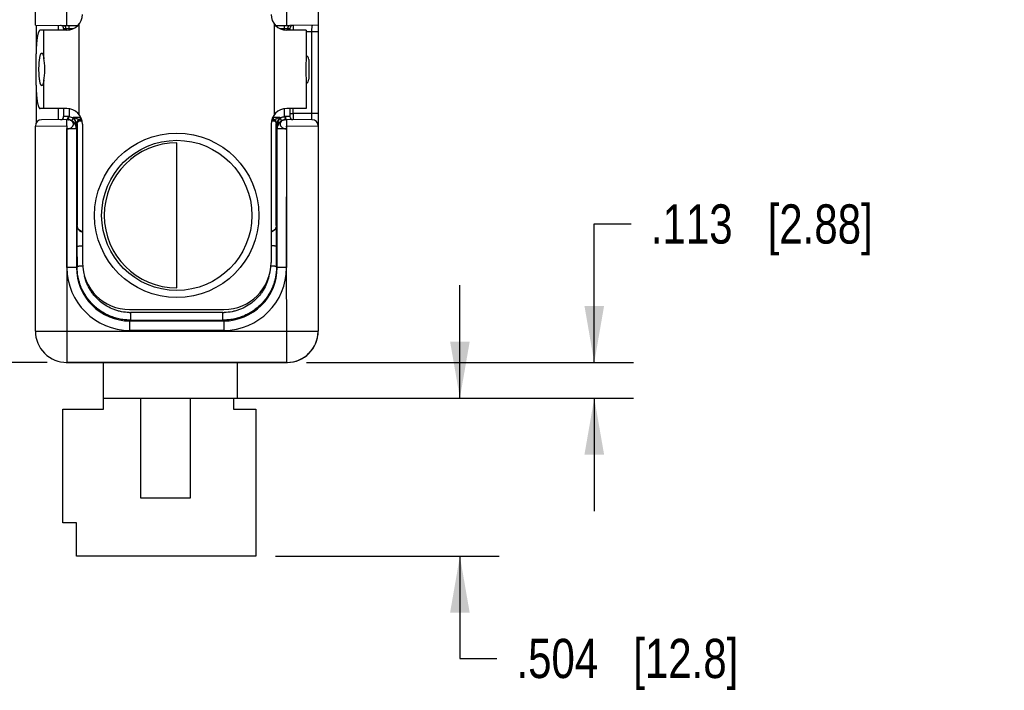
# Model space of a CAD drawing. Header units: inches. Extents: x 0.2 to 16.8, y 0.1 to 10.8.
# Tile 15 of 16: x 9.3 to 12.4, y 6.2 to 8.3. Entities that reach past the tile are written whole.
import ezdxf

# ---------------------------------------------------------------- set-up
doc = ezdxf.new("R2010")
doc.units = ezdxf.units.IN
doc.header["$LTSCALE"] = 0.935
doc.header["$MEASUREMENT"] = 0
doc.layers.get('0').update_dxf_attribs({"linetype": 'CONTINUOUS'})
doc.layers.add('DIMENSIONS', color=7, linetype='CONTINUOUS')
doc.styles.get("Standard").update_dxf_attribs({"font": 'txt', "width": 0.8})
doc.dimstyles.new('DIMSTYLE_1', dxfattribs={"dimtxt": 0.125, "dimasz": 0.18, "dimexe": 0.18, "dimexo": 0.0625, "dimgap": 0.09, "dimtad": 0, "dimtih": 1, "dimtoh": 1, "dimdec": 3, "dimzin": 4, "dimdsep": 46, "dimtxsty": 'STANDARD', "dimblk": '_FILLED', "dimblk1": '_FILLED', "dimblk2": '_FILLED', "dimcen": 0.09, "dimadec": 0, "dimazin": 0, "dimtp": 0.01, "dimtm": 0.01, "dimtfac": 1, "dimtdec": 3, "dimtofl": 0, "dimtmove": 0, "dimatfit": 3, "dimldrblk": '_FILLED', "dimfxl": 1, "dimtolj": 1, "dimtzin": 4, "dimarcsym": 0})

# ---------------------------------------------------------------- blocks, each defined once
blk = doc.blocks.new('_FILLED')
at = {"color": 0, "linetype": 'ByBlock'}
blk.add_solid([(0, 0), (-1, 0.1736), (-1, -0.1736)], dxfattribs=at)
blk = doc.blocks.new('*D1')
at = {"layer": 'DIMENSIONS', "color": 2, "linetype": 'Continuous'}
for p, q in [((9.3603, 9.9952), (8.4574, 9.9952)), ((8.5824, 9.9952), (8.5824, 8.7289)), ((8.5824, 7.2125), (8.5824, 8.4789)), ((9.3699, 7.2125), (8.4574, 7.2125))]:
    blk.add_line(p, q, dxfattribs=at)
at = {"layer": 'DIMENSIONS', "color": 2, "linetype": 'Continuous', "xscale": 0.18, "yscale": 0.18, "zscale": 0.18}
for p, rotation in [((8.5824, 9.9952), 90), ((8.5824, 7.2125), 270)]:
    blk.add_blockref('_FILLED', p, dxfattribs=dict(at, rotation=rotation))
at = {"layer": 'DIMENSIONS', "color": 2, "linetype": 'Continuous', "insert": (8.5824, 8.6664), "char_height": 0.125, "width": 1.325, "attachment_point": 2, "line_spacing_factor": 0.9}
blk.add_mtext('2.783{\\Ftxt.shx;\\W1.000000;\\H0.125000; }[70.68]', dxfattribs=at)
blk = doc.blocks.new('*D6')
at = {"layer": 'DIMENSIONS', "color": 2, "linetype": 'Continuous'}
for p, q in [((11.1112, 7.2125), (11.1112, 7.6537)), ((11.1112, 7.6537), (11.2287, 7.6537)), ((10.1949, 7.2125), (11.2362, 7.2125)), ((9.7301, 7.0992), (11.2362, 7.0992)), ((11.1112, 7.0992), (11.1112, 6.7392))]:
    blk.add_line(p, q, dxfattribs=at)
at = {"layer": 'DIMENSIONS', "color": 2, "linetype": 'Continuous', "xscale": 0.18, "yscale": 0.18, "zscale": 0.18}
for p, rotation in [((11.1112, 7.2125), 270), ((11.1112, 7.0992), 90)]:
    blk.add_blockref('_FILLED', p, dxfattribs=dict(at, rotation=rotation))
at = {"layer": 'DIMENSIONS', "color": 2, "linetype": 'Continuous', "insert": (11.2912, 7.7162), "char_height": 0.125, "width": 1.125, "attachment_point": 1, "line_spacing_factor": 0.9}
blk.add_mtext('.113{\\Ftxt.shx;\\W1.000000;\\H0.125000; }[2.88]', dxfattribs=at)
blk = doc.blocks.new('*D7')
at = {"layer": 'DIMENSIONS', "color": 2, "linetype": 'Continuous'}
for p, q in [((10.6835, 7.0992), (10.6835, 7.4592)), ((10.0371, 7.0992), (10.8085, 7.0992)), ((10.0962, 6.5953), (10.8085, 6.5953)), ((10.6835, 6.5953), (10.6835, 6.2697)), ((10.6835, 6.2697), (10.801, 6.2697))]:
    blk.add_line(p, q, dxfattribs=at)
at = {"layer": 'DIMENSIONS', "color": 2, "linetype": 'Continuous', "xscale": 0.18, "yscale": 0.18, "zscale": 0.18}
for p, rotation in [((10.6835, 7.0992), 270), ((10.6835, 6.5953), 90)]:
    blk.add_blockref('_FILLED', p, dxfattribs=dict(at, rotation=rotation))
at = {"layer": 'DIMENSIONS', "color": 2, "linetype": 'Continuous', "insert": (10.8635, 6.3322), "char_height": 0.125, "width": 1.125, "attachment_point": 1, "line_spacing_factor": 0.9}
blk.add_mtext('.504{\\Ftxt.shx;\\W1.000000;\\H0.125000; }[12.8]', dxfattribs=at)

msp = doc.modelspace()

# ---------------------------------------------------------------- linework, layer by layer
at = {"color": 7, "linetype": 'Continuous'}
for p, q in [((9.3324, 8.287), (9.3324, 9.9682)), ((10.2324, 9.9716), (10.2324, 7.3125)), ((9.4324, 8.2862), (9.4324, 8.3461)), ((10.1324, 8.2862), (10.1324, 8.3461)), ((9.3324, 8.287), (9.4224, 8.2862)), ((9.3349, 8.287), (9.3349, 8.2039)), ((9.4049, 8.2864), (9.4049, 8.2712)), ((9.4176, 8.2849), (9.4167, 8.2854)), ((9.4224, 8.2862), (9.4675, 8.2862)), ((9.4224, 8.2763), (9.4224, 8.2712)), ((9.4224, 8.2763), (9.4287, 8.2762)), ((9.4287, 8.2762), (9.453, 8.2762)), ((9.4394, 8.2722), (9.4394, 8.2862)), ((9.471, 8.2894), (9.471, 8.003)), ((10.0939, 8.003), (10.0939, 8.2894)), ((10.0974, 8.2862), (10.1424, 8.2862)), ((10.1119, 8.2762), (10.1362, 8.2762)), ((10.1254, 8.2722), (10.1254, 8.2862)), ((10.1362, 8.2762), (10.1424, 8.2763)), ((10.137, 8.2812), (10.1378, 8.283)), ((10.1378, 8.283), (10.1393, 8.2849)), ((10.2324, 8.287), (10.1424, 8.2862)), ((10.1424, 8.2763), (10.1424, 8.2712)), ((10.1524, 8.2863), (10.1524, 8.2713)), ((9.4324, 8.2712), (9.3478, 8.2712)), ((9.3597, 8.1795), (9.3597, 8.2712)), ((10.1939, 8.2712), (10.1324, 8.2712)), ((10.1939, 8.2712), (10.1939, 8.1795)), ((10.1939, 8.2667), (10.2124, 8.2668)), ((10.2124, 8.2668), (10.2324, 8.2668)), ((10.2124, 8.0056), (10.2124, 8.2668)), ((9.3347, 8.0962), (9.3347, 8.1962)), ((10.2024, 8.1774), (10.2024, 8.115)), ((9.3349, 8.0886), (9.3349, 7.9747)), ((9.3597, 8.0212), (9.3597, 8.113)), ((10.1939, 8.113), (10.1939, 8.0212)), ((9.4324, 8.0212), (9.3478, 8.0212)), ((9.4049, 8.0212), (9.4049, 7.9861)), ((9.4224, 8.0212), (9.4224, 7.9961)), ((9.4356, 7.9963), (9.4224, 7.9961)), ((9.438, 7.986), (9.4394, 7.9959)), ((9.4394, 8.0202), (9.4394, 7.9959)), ((9.454, 7.9937), (9.4744, 7.9937)), ((9.454, 7.9908), (9.454, 7.9937)), ((9.4548, 7.9921), (9.4564, 7.989)), ((9.4575, 7.9868), (9.4552, 7.9914)), ((9.4744, 7.9937), (9.4742, 7.9847)), ((9.4744, 7.9937), (9.4744, 7.9979)), ((9.4771, 7.9937), (9.4744, 7.9937)), ((10.0905, 7.9937), (10.0877, 7.9937)), ((10.0905, 7.9979), (10.0905, 7.9937)), ((10.0905, 7.9937), (10.1109, 7.9937)), ((10.0907, 7.9847), (10.0905, 7.9937)), ((10.1074, 7.9869), (10.11, 7.992)), ((10.11, 7.992), (10.1085, 7.989)), ((10.1109, 7.9937), (10.1109, 7.9908)), ((10.1254, 7.9959), (10.1254, 8.0202)), ((10.1254, 7.9959), (10.1269, 7.986)), ((10.1424, 7.9961), (10.1293, 7.9963)), ((10.1296, 7.9912), (10.1293, 7.9963)), ((10.1939, 8.0212), (10.1324, 8.0212)), ((10.1424, 8.0212), (10.1424, 7.9961)), ((10.1424, 8.0061), (10.1524, 8.0061)), ((10.1524, 8.0061), (10.1524, 8.0212)), ((10.2124, 8.0056), (10.1524, 8.0061)), ((10.1524, 8.0061), (10.1524, 7.9861)), ((10.2324, 8.0056), (10.2124, 8.0056)), ((10.2126, 7.9856), (10.2124, 8.0056)), ((9.3324, 7.9656), (9.4324, 7.9663)), ((9.3324, 7.3124), (9.3324, 7.9656)), ((9.4338, 7.9863), (9.3523, 7.9856)), ((9.4324, 7.9663), (9.4323, 7.9863)), ((9.4324, 7.9663), (9.4328, 7.5147)), ((9.4378, 7.9859), (9.4383, 7.9858)), ((9.4416, 7.985), (9.4384, 7.9858)), ((9.4489, 7.9822), (9.454, 7.9908)), ((9.4564, 7.989), (9.4575, 7.9868)), ((9.4575, 7.9868), (9.4586, 7.9848)), ((9.4605, 7.9811), (9.4575, 7.9868)), ((9.4605, 7.9811), (9.4626, 7.977)), ((9.4621, 7.978), (9.4605, 7.9811)), ((9.4626, 7.977), (9.4621, 7.978)), ((9.4626, 7.977), (9.4634, 7.9756)), ((9.4634, 7.9756), (9.4626, 7.977)), ((9.4634, 7.9756), (9.464, 7.9745)), ((9.464, 7.9747), (9.4634, 7.9756)), ((9.464, 7.9746), (9.4657, 7.973)), ((9.464, 7.9746), (9.464, 7.9563)), ((9.4657, 7.973), (9.4657, 7.6489)), ((9.476, 7.9827), (9.474, 7.9846)), ((9.4824, 7.9712), (9.4824, 7.5312)), ((10.0824, 7.9712), (10.0824, 7.5312)), ((10.0909, 7.9846), (10.0889, 7.9827)), ((10.0992, 7.973), (10.1009, 7.9746)), ((10.0992, 7.6489), (10.0992, 7.973)), ((10.1009, 7.9745), (10.1015, 7.9757)), ((10.1009, 7.9563), (10.1009, 7.9746)), ((10.1022, 7.977), (10.1015, 7.9756)), ((10.1015, 7.9757), (10.1022, 7.977)), ((10.1044, 7.9811), (10.1022, 7.977)), ((10.1022, 7.977), (10.1028, 7.978)), ((10.1044, 7.9811), (10.1074, 7.9869)), ((10.1063, 7.9848), (10.1044, 7.9811)), ((10.1074, 7.9869), (10.1063, 7.9848)), ((10.1109, 7.9908), (10.1159, 7.9822)), ((10.1264, 7.9858), (10.1263, 7.9857)), ((10.1275, 7.986), (10.1264, 7.9858)), ((10.1291, 7.9862), (10.1275, 7.986)), ((10.1311, 7.9863), (10.1291, 7.9862)), ((10.1303, 7.9863), (10.1322, 7.9863)), ((10.2126, 7.9856), (10.1311, 7.9863)), ((10.1321, 7.5147), (10.1324, 7.9663)), ((10.1324, 7.9663), (10.1326, 7.9863)), ((10.1324, 7.9663), (10.2324, 7.9656)), ((9.4328, 7.5147), (9.433, 7.9563)), ((9.463, 7.9563), (9.433, 7.9563)), ((9.464, 7.9563), (9.463, 7.9563)), ((9.463, 7.9563), (9.463, 7.5147)), ((10.1009, 7.9563), (10.1019, 7.9563)), ((10.1319, 7.9563), (10.1019, 7.9563)), ((10.1019, 7.5147), (10.1019, 7.9563)), ((10.1319, 7.9563), (10.1321, 7.5147)), ((9.7824, 7.4503), (9.7824, 7.9122)), ((9.4657, 7.6489), (9.4648, 7.648)), ((9.4648, 7.648), (9.4648, 7.5822)), ((10.1001, 7.648), (10.0992, 7.6489)), ((10.1001, 7.5822), (10.1001, 7.648)), ((9.4648, 7.5822), (9.465, 7.5168)), ((10.0998, 7.5168), (10.1001, 7.5822)), ((9.4328, 7.5147), (9.4324, 7.3125)), ((9.463, 7.5147), (9.433, 7.5147)), ((9.465, 7.5168), (9.463, 7.5147)), ((10.1019, 7.5147), (10.0998, 7.5168)), ((10.1319, 7.5147), (10.1019, 7.5147)), ((10.1324, 7.3125), (10.1321, 7.5147)), ((9.6324, 7.3812), (9.9324, 7.3812)), ((9.9293, 7.3714), (9.6356, 7.3714)), ((9.6356, 7.3714), (9.6356, 7.3474)), ((9.9293, 7.3474), (9.9293, 7.3714)), ((9.6329, 7.3447), (9.6356, 7.3474)), ((9.6329, 7.3447), (9.932, 7.3447)), ((9.6329, 7.3147), (9.6329, 7.3447)), ((9.6356, 7.3474), (9.9293, 7.3474)), ((9.9293, 7.3474), (9.932, 7.3447)), ((9.932, 7.3447), (9.932, 7.3147)), ((9.3324, 7.3125), (10.2324, 7.3125)), ((9.4324, 7.3125), (9.4324, 7.2125)), ((9.932, 7.3147), (9.6329, 7.3147)), ((10.1324, 7.2123), (10.1324, 7.3125)), ((10.1324, 7.2125), (9.4324, 7.2125)), ((9.4324, 7.2124), (10.1324, 7.2123)), ((9.4324, 7.2124), (9.4324, 7.2124)), ((9.5494, 7.0638), (9.5494, 7.2124)), ((9.9746, 7.2123), (9.9746, 7.0992)), ((10.1324, 7.2123), (10.1324, 7.2123)), ((9.5494, 7.0992), (9.9746, 7.0992)), ((9.6676, 6.7803), (9.6676, 7.0992)), ((9.825, 7.0992), (9.825, 6.7803)), ((9.9628, 7.0992), (9.9628, 7.0638)), ((9.4195, 7.0638), (9.5494, 7.0638)), ((9.4195, 6.7016), (9.4195, 7.0638)), ((9.9628, 7.0638), (10.0337, 7.0638)), ((10.0337, 7.0638), (10.0337, 6.5953)), ((9.825, 6.7803), (9.6676, 6.7803)), ((9.4628, 6.7016), (9.4195, 6.7016)), ((9.4628, 6.5953), (9.4628, 6.7016)), ((10.0337, 6.5953), (9.4628, 6.5953))]:
    msp.add_line(p, q, dxfattribs=at)
for points in [[(9.4327, 7.9863), (9.4346, 7.9863), (9.4364, 7.9861), (9.4378, 7.9859)], [(9.4383, 7.9858), (9.4386, 7.9858), (9.4383, 7.9858), (9.4372, 7.986), (9.4356, 7.9862), (9.4338, 7.9863)], [(10.1263, 7.9857), (10.1263, 7.9858), (10.1271, 7.9859), (10.1286, 7.9861), (10.1303, 7.9863)]]:
    msp.add_lwpolyline(points, dxfattribs=at)
for radius in [0.2617, 0.2391]:
    msp.add_circle((9.7824, 7.6812), radius, dxfattribs=at)
for centre, radius, start, end in [((9.4324, 8.3212), 0.05, 270, 360), ((10.1324, 8.3212), 0.05, 180, 270), ((9.4124, 8.2763), 0.01, 64.4471, 89.5), ((9.4125, 8.2764), 0.00991, 59.6937, 64.4471), ((9.4124, 8.2763), 0.01, 0, 59.6937), ((10.1524, 8.2763), 0.01, 90.5, 180), ((10.1874, 8.1774), 0.015, 0, 64.4207), ((10.1874, 8.115), 0.015, 295.5793, 360), ((9.4124, 7.9961), 0.01, 270.5, 360), ((9.4324, 7.9712), 0.05, 0, 90), ((9.433, 7.9549), 0.0416, 59.5425, 61.3442), ((9.3663, 7.9466), 0.0996, 27.2184, 28.1968), ((9.7061, 8.1209), 0.2824, 206.7894, 207.1344), ((9.3052, 7.9151), 0.1683, 26.9508, 27.2506), ((10.1324, 7.9712), 0.05, 90, 180), ((9.8509, 8.1249), 0.2912, 332.832, 333.2067), ((10.2012, 7.9453), 0.1025, 151.8097, 152.8745), ((10.1317, 7.9554), 0.0411, 113.1816, 120.4678), ((10.1524, 7.9961), 0.01, 180, 269.5), ((9.3524, 7.9656), 0.02, 90.5, 180), ((9.433, 7.957), 0.0293, 88.3679, 90.4979), ((9.433, 7.9572), 0.0291, 79.2264, 88.4103), ((9.4337, 7.9563), 0.03, 59.4277, 89.1359), ((9.433, 7.9563), 0.03, 359.9929, 79.689), ((9.4333, 7.9557), 0.0307, 25.3303, 48.2424), ((10.2902, 8.4126), 0.9352, 207.2199, 207.4743), ((9.4338, 7.9558), 0.0303, 13.458, 25.3831), ((9.4335, 7.9558), 0.0305, 1.0136, 13.4635), ((9.474, 7.9747), 0.00997, 90.0654, 180.183), ((9.4741, 6.7218), 1.2628, 89.7129, 90.0069), ((10.091, 6.6924), 1.2922, 90.0023, 90.2901), ((10.0909, 7.9747), 0.00997, 359.8145, 89.9329), ((10.0896, 7.9728), 0.00958, 1.4521, 8.859), ((10.1312, 7.9558), 0.0304, 152.4217, 179.0121), ((10.1319, 7.9563), 0.03, 100.8916, 180.0126), ((8.9338, 8.592), 1.3204, 332.2901, 332.443), ((10.1316, 7.9557), 0.0307, 131.7577, 152.4816), ((9.8045, 8.1434), 0.341, 332.6728, 333.0757), ((10.1312, 7.9565), 0.0299, 90.6549, 120.5727), ((10.1319, 7.9573), 0.0291, 89.5028, 91.6101), ((10.2124, 7.9656), 0.02, 0, 89.4996), ((9.7824, 7.6812), 0.231, 90, 270), ((9.6324, 7.5312), 0.15, 180, 270), ((9.9324, 7.5312), 0.15, 270, 360), ((9.633, 7.5149), 0.2002, 180.0512, 269.968), ((9.6329, 7.5147), 0.1699, 179.9908, 270.0092), ((9.9318, 7.5149), 0.2002, 270.032, 359.9488), ((9.932, 7.5147), 0.1699, 269.9908, 0.0092), ((9.6356, 7.5208), 0.1493, 268.338, 269.999), ((9.9293, 7.5208), 0.1493, 270.0011, 271.662), ((9.4324, 7.3125), 0.1, 180.0047, 270.0054), ((9.4311, 7.3124), 0.0987, 179.9998, 181.2298), ((10.1325, 7.3125), 0.1, 269.9946, 359.9953), ((10.1325, 7.3123), 0.1, 271.1486, 358.7718), ((10.1338, 7.3123), 0.0986, 358.7499, 0.0015), ((9.4325, 7.3111), 0.0987, 268.6794, 269.9895), ((10.1325, 7.3109), 0.0986, 269.994, 271.165)]:
    msp.add_arc(centre, radius, start, end, dxfattribs=at)
for centre, start_param, end_param in [((9.4857, 7.983), -2.077118, -1.802146), ((10.0792, 7.983), -1.339528, -1.064475)]:
    msp.add_ellipse(centre, major_axis=(0.02, 0), ratio=0.017455, start_param=start_param, end_param=end_param, dxfattribs=at)
for points, knots in [([(9.4224, 8.2862), (9.4227, 8.2862), (9.4233, 8.2862), (9.4244, 8.2858), (9.4254, 8.2851), (9.4263, 8.2842), (9.4272, 8.283), (9.4276, 8.2819), (9.4279, 8.2812)], [0, 0, 0, 0, 0.104483, 0.21239, 0.444427, 0.571671, 0.706883, 1, 1, 1, 1]), ([(9.4279, 8.2812), (9.4282, 8.2804), (9.4286, 8.2788), (9.4287, 8.2771), (9.4287, 8.2762)], [0, 0, 0, 0, 0.491613, 1, 1, 1, 1]), ([(10.1361, 8.2762), (10.1362, 8.2771), (10.1363, 8.2788), (10.1367, 8.2805), (10.137, 8.2812)], [0, 0, 0, 0, 0.508389, 1, 1, 1, 1]), ([(10.1393, 8.2849), (10.1398, 8.2853), (10.1405, 8.2858), (10.1416, 8.2862), (10.1422, 8.2862), (10.1424, 8.2862)], [0, 0, 0, 0, 0.522957, 0.76559, 1, 1, 1, 1]), ([(10.2124, 8.2668), (10.2124, 8.2681), (10.2125, 8.2707), (10.2126, 8.2745), (10.2128, 8.2779), (10.2131, 8.2805), (10.2133, 8.2823), (10.2135, 8.2835), (10.2138, 8.2845), (10.2141, 8.2853), (10.2144, 8.286), (10.2148, 8.2865), (10.2153, 8.2868), (10.2157, 8.2869), (10.2158, 8.2869)], [0, 0, 0, 0, 0.186193, 0.3659, 0.531052, 0.675595, 0.738504, 0.794571, 0.843554, 0.885412, 0.920526, 0.949968, 0.975569, 1, 1, 1, 1]), ([(9.3478, 8.2712), (9.3475, 8.2712), (9.3471, 8.2712), (9.3464, 8.2709), (9.3458, 8.2704), (9.3452, 8.2698), (9.3446, 8.269), (9.3439, 8.268), (9.3433, 8.2668), (9.3425, 8.2649), (9.3415, 8.2622), (9.3404, 8.2584), (9.3394, 8.254), (9.3385, 8.2491), (9.3376, 8.2437), (9.3369, 8.2378), (9.3362, 8.2315), (9.3355, 8.2225), (9.3349, 8.2107), (9.3347, 8.2011), (9.3347, 8.1962)], [0, 0, 0, 0, 0.008251, 0.017126, 0.027107, 0.038526, 0.051597, 0.066456, 0.083185, 0.101822, 0.14481, 0.195304, 0.253046, 0.317591, 0.388362, 0.464754, 0.546108, 0.631696, 0.812534, 1, 1, 1, 1]), ([(9.3438, 8.1462), (9.3438, 8.1496), (9.3439, 8.1562), (9.3443, 8.1644), (9.3448, 8.1707), (9.3453, 8.175), (9.3458, 8.1791), (9.3464, 8.1829), (9.347, 8.1863), (9.3477, 8.1893), (9.3485, 8.192), (9.3493, 8.1942), (9.35, 8.1957), (9.3506, 8.1966), (9.351, 8.1972), (9.3514, 8.1977), (9.3519, 8.198), (9.3523, 8.1982), (9.3526, 8.1982), (9.3528, 8.1982)], [0, 0, 0, 0, 0.187358, 0.368267, 0.453884, 0.53525, 0.61165, 0.682397, 0.746913, 0.804677, 0.855202, 0.898165, 0.933508, 0.948382, 0.961465, 0.97288, 0.98285, 0.991725, 1, 1, 1, 1]), ([(9.3528, 8.1982), (9.353, 8.1982), (9.3533, 8.1982), (9.3538, 8.1979), (9.3543, 8.1975), (9.3548, 8.197), (9.3553, 8.1963), (9.3559, 8.195), (9.3567, 8.1932), (9.3576, 8.1904), (9.3584, 8.1872), (9.3591, 8.1835), (9.3595, 8.1808), (9.3597, 8.1795)], [0, 0, 0, 0, 0.024145, 0.050443, 0.080592, 0.115725, 0.156498, 0.203252, 0.315247, 0.452166, 0.613301, 0.796676, 1, 1, 1, 1]), ([(9.3625, 8.1462), (9.3625, 8.1492), (9.3623, 8.1551), (9.3617, 8.1637), (9.3608, 8.1718), (9.3601, 8.177), (9.3597, 8.1795)], [0, 0, 0, 0, 0.26877, 0.530111, 0.776363, 1, 1, 1, 1]), ([(10.1939, 8.1795), (10.1939, 8.177), (10.1937, 8.1718), (10.1934, 8.1637), (10.1932, 8.1551), (10.1931, 8.1462), (10.1932, 8.1374), (10.1934, 8.1287), (10.1937, 8.1207), (10.1939, 8.1155), (10.1939, 8.113)], [0, 0, 0, 0, 0.111113, 0.234199, 0.365152, 0.500001, 0.634849, 0.765802, 0.888887, 1, 1, 1, 1]), ([(9.3528, 8.0942), (9.3526, 8.0942), (9.3523, 8.0943), (9.3519, 8.0945), (9.3514, 8.0948), (9.351, 8.0952), (9.3506, 8.0958), (9.35, 8.0968), (9.3493, 8.0983), (9.3485, 8.1005), (9.3477, 8.1031), (9.347, 8.1062), (9.3464, 8.1096), (9.3458, 8.1133), (9.3453, 8.1174), (9.3448, 8.1218), (9.3443, 8.128), (9.3439, 8.1362), (9.3438, 8.1429), (9.3438, 8.1462)], [0, 0, 0, 0, 0.008275, 0.01715, 0.02712, 0.038535, 0.051618, 0.066492, 0.101835, 0.144797, 0.195323, 0.253087, 0.317604, 0.388351, 0.464751, 0.546118, 0.631735, 0.812643, 1, 1, 1, 1]), ([(9.3597, 8.113), (9.3601, 8.1155), (9.3608, 8.1206), (9.3617, 8.1287), (9.3623, 8.1373), (9.3625, 8.1432), (9.3625, 8.1462)], [0, 0, 0, 0, 0.223637, 0.46989, 0.731231, 1, 1, 1, 1]), ([(9.3347, 8.0962), (9.3347, 8.0914), (9.3349, 8.0818), (9.3355, 8.07), (9.3362, 8.061), (9.3369, 8.0547), (9.3376, 8.0488), (9.3385, 8.0434), (9.3394, 8.0384), (9.3404, 8.034), (9.3415, 8.0303), (9.3425, 8.0275), (9.3433, 8.0257), (9.3439, 8.0245), (9.3446, 8.0235), (9.3452, 8.0227), (9.3458, 8.022), (9.3464, 8.0216), (9.3471, 8.0213), (9.3475, 8.0212), (9.3478, 8.0212)], [0, 0, 0, 0, 0.187466, 0.368304, 0.453893, 0.535247, 0.611639, 0.682409, 0.746955, 0.804697, 0.85519, 0.898178, 0.916815, 0.933544, 0.948403, 0.961474, 0.972893, 0.982874, 0.991749, 1, 1, 1, 1]), ([(9.3597, 8.113), (9.3595, 8.1116), (9.3591, 8.109), (9.3584, 8.1052), (9.3576, 8.102), (9.3567, 8.0993), (9.3559, 8.0974), (9.3553, 8.0962), (9.3548, 8.0955), (9.3543, 8.0949), (9.3538, 8.0945), (9.3533, 8.0943), (9.353, 8.0942), (9.3528, 8.0942)], [0, 0, 0, 0, 0.203323, 0.386699, 0.547835, 0.684755, 0.79675, 0.843503, 0.884276, 0.919409, 0.949557, 0.975855, 1, 1, 1, 1]), ([(9.4356, 7.9963), (9.4356, 7.9955), (9.4356, 7.9938), (9.4354, 7.9915), (9.4351, 7.9897), (9.4348, 7.9885), (9.4347, 7.988), (9.4346, 7.9877)], [0, 0, 0, 0, 0.292795, 0.569157, 0.809233, 0.911464, 1, 1, 1, 1]), ([(9.4394, 7.9959), (9.4391, 7.996), (9.4379, 7.9962), (9.4366, 7.9963), (9.4356, 7.9963)], [0, 0, 0, 0, 0.252248, 1, 1, 1, 1]), ([(9.4394, 7.9959), (9.4418, 7.9956), (9.4464, 7.9945), (9.4508, 7.9925), (9.4529, 7.9914)], [0, 0, 0, 0, 0.499988, 1, 1, 1, 1]), ([(9.4742, 7.9847), (9.4741, 7.9847), (9.4739, 7.9847), (9.4734, 7.9849), (9.4726, 7.9852), (9.4716, 7.9856), (9.4705, 7.9861), (9.4692, 7.9867), (9.4675, 7.9875), (9.4652, 7.9885), (9.4625, 7.9898), (9.4597, 7.991), (9.4569, 7.9924), (9.455, 7.9932), (9.454, 7.9937)], [0, 0, 0, 0, 0.013145, 0.029399, 0.070536, 0.121169, 0.178794, 0.241142, 0.306019, 0.439703, 0.577237, 0.7172, 0.858367, 1, 1, 1, 1]), ([(10.1109, 7.9937), (10.1099, 7.9932), (10.108, 7.9924), (10.1052, 7.991), (10.1024, 7.9898), (10.0996, 7.9885), (10.0974, 7.9875), (10.0956, 7.9867), (10.0944, 7.9861), (10.0933, 7.9856), (10.0922, 7.9852), (10.0915, 7.9849), (10.091, 7.9847), (10.0908, 7.9847), (10.0907, 7.9847)], [0, 0, 0, 0, 0.141634, 0.282801, 0.422765, 0.560298, 0.693983, 0.758864, 0.821216, 0.878841, 0.929472, 0.970603, 0.986856, 1, 1, 1, 1]), ([(10.1155, 7.9931), (10.1171, 7.9938), (10.1204, 7.9949), (10.1237, 7.9957), (10.1254, 7.9959)], [0, 0, 0, 0, 0.499998, 1, 1, 1, 1]), ([(10.1293, 7.9963), (10.129, 7.9963), (10.1277, 7.9963), (10.1264, 7.9961), (10.1254, 7.9959)], [0, 0, 0, 0, 0.247348, 1, 1, 1, 1]), ([(10.1315, 7.9863), (10.1314, 7.9863), (10.1312, 7.9864), (10.131, 7.9865), (10.1308, 7.9867), (10.1306, 7.9871), (10.1303, 7.9877), (10.1301, 7.9884), (10.1299, 7.9892), (10.1297, 7.9902), (10.1296, 7.9908), (10.1296, 7.9912)], [0, 0, 0, 0, 0.05509, 0.087581, 0.124713, 0.21496, 0.328321, 0.465092, 0.623951, 0.802966, 1, 1, 1, 1]), ([(9.433, 7.9563), (9.4329, 7.9568), (9.433, 7.9578), (9.4332, 7.9594), (9.4335, 7.961), (9.4338, 7.9623), (9.4339, 7.9634), (9.434, 7.9641), (9.434, 7.9647), (9.4339, 7.9652), (9.4337, 7.9657), (9.4334, 7.9661), (9.433, 7.9663), (9.4326, 7.9663), (9.4324, 7.9663)], [0, 0, 0, 0, 0.130501, 0.278559, 0.43345, 0.583298, 0.652691, 0.716646, 0.774156, 0.824737, 0.868949, 0.909284, 0.950819, 1, 1, 1, 1]), ([(9.433, 7.9563), (9.4341, 7.9564), (9.4364, 7.9567), (9.4398, 7.9574), (9.443, 7.9585), (9.4459, 7.96), (9.4484, 7.9618), (9.4505, 7.9639), (9.4521, 7.9661), (9.4531, 7.9686), (9.4536, 7.9711), (9.4535, 7.9736), (9.4527, 7.9761), (9.4514, 7.9784), (9.4496, 7.9805), (9.4473, 7.9824), (9.4446, 7.9839), (9.4426, 7.9847), (9.4416, 7.985)], [0, 0, 0, 0, 0.074269, 0.147859, 0.21942, 0.288149, 0.353587, 0.415407, 0.47372, 0.529073, 0.582459, 0.63522, 0.688739, 0.744332, 0.802924, 0.865067, 0.930865, 1, 1, 1, 1]), ([(9.4346, 7.9877), (9.4345, 7.9875), (9.4343, 7.9872), (9.4341, 7.9868), (9.4339, 7.9865), (9.4337, 7.9864), (9.4335, 7.9863), (9.4334, 7.9863)], [0, 0, 0, 0, 0.348139, 0.62434, 0.737299, 0.835494, 1, 1, 1, 1]), ([(9.4489, 7.9822), (9.4498, 7.9816), (9.4515, 7.9805), (9.453, 7.9793), (9.4538, 7.9786)], [0, 0, 0, 0, 0.505793, 1, 1, 1, 1]), ([(9.4583, 7.984), (9.458, 7.9846), (9.4568, 7.9869), (9.4553, 7.9892), (9.454, 7.9908)], [0, 0, 0, 0, 0.248192, 1, 1, 1, 1]), ([(9.464, 7.9563), (9.464, 7.9587), (9.4638, 7.9634), (9.463, 7.9692), (9.4619, 7.9738), (9.461, 7.9773), (9.4598, 7.9807), (9.4589, 7.9829), (9.4583, 7.984)], [0, 0, 0, 0, 0.247231, 0.495251, 0.620104, 0.745737, 0.872265, 1, 1, 1, 1]), ([(9.4657, 7.973), (9.4657, 7.9736), (9.4658, 7.9748), (9.4664, 7.9766), (9.4674, 7.9783), (9.4682, 7.9793), (9.4687, 7.9798)], [0, 0, 0, 0, 0.238397, 0.481991, 0.734387, 1, 1, 1, 1]), ([(9.4687, 7.9798), (9.4691, 7.9802), (9.4701, 7.981), (9.4718, 7.9819), (9.4738, 7.9826), (9.4752, 7.9827), (9.476, 7.9827)], [0, 0, 0, 0, 0.22366, 0.462839, 0.721716, 1, 1, 1, 1]), ([(10.0889, 7.9827), (10.0897, 7.9827), (10.0911, 7.9826), (10.0931, 7.9819), (10.0948, 7.981), (10.0962, 7.9799), (10.0973, 7.9786), (10.0984, 7.9768), (10.0989, 7.9752), (10.0991, 7.9742)], [0, 0, 0, 0, 0.154797, 0.298777, 0.431785, 0.556156, 0.673614, 0.785938, 1, 1, 1, 1]), ([(10.1066, 7.984), (10.106, 7.9829), (10.1051, 7.9807), (10.1039, 7.9773), (10.1029, 7.9738), (10.1019, 7.9692), (10.1011, 7.9634), (10.1009, 7.9587), (10.1009, 7.9563)], [0, 0, 0, 0, 0.127735, 0.254263, 0.379896, 0.504749, 0.752769, 1, 1, 1, 1]), ([(10.1109, 7.9908), (10.1104, 7.9902), (10.1088, 7.9881), (10.1075, 7.9858), (10.1066, 7.984)], [0, 0, 0, 0, 0.251528, 1, 1, 1, 1]), ([(10.1111, 7.9786), (10.1118, 7.9793), (10.1134, 7.9805), (10.1151, 7.9816), (10.1159, 7.9822)], [0, 0, 0, 0, 0.494207, 1, 1, 1, 1]), ([(10.1228, 7.9848), (10.1218, 7.9845), (10.1199, 7.9837), (10.1172, 7.9821), (10.115, 7.9802), (10.1133, 7.9781), (10.1121, 7.9758), (10.1114, 7.9734), (10.1113, 7.9708), (10.1118, 7.9684), (10.1129, 7.966), (10.1145, 7.9637), (10.1166, 7.9617), (10.1191, 7.9599), (10.122, 7.9585), (10.1251, 7.9574), (10.1285, 7.9566), (10.1308, 7.9564), (10.1319, 7.9563)], [0, 0, 0, 0, 0.06873, 0.134015, 0.195688, 0.253934, 0.3093, 0.362709, 0.415515, 0.469132, 0.524847, 0.583494, 0.645514, 0.71111, 0.780102, 0.851985, 0.92572, 1, 1, 1, 1]), ([(10.1311, 7.9863), (10.1297, 7.9863), (10.1269, 7.986), (10.1241, 7.9853), (10.1228, 7.9848)], [0, 0, 0, 0, 0.506577, 1, 1, 1, 1]), ([(10.1324, 7.9663), (10.1323, 7.9663), (10.1319, 7.9663), (10.1315, 7.9661), (10.1312, 7.9657), (10.131, 7.9652), (10.1309, 7.9647), (10.1309, 7.9641), (10.1309, 7.9634), (10.1311, 7.9623), (10.1313, 7.961), (10.1316, 7.9594), (10.1319, 7.9578), (10.1319, 7.9568), (10.1319, 7.9563)], [0, 0, 0, 0, 0.049231, 0.090972, 0.131529, 0.175871, 0.226468, 0.2839, 0.347719, 0.416946, 0.566485, 0.721239, 0.869389, 1, 1, 1, 1]), ([(9.4648, 7.648), (9.4648, 7.647), (9.465, 7.6449), (9.4658, 7.6418), (9.4672, 7.6389), (9.469, 7.636), (9.4715, 7.6334), (9.474, 7.6316), (9.4763, 7.6303), (9.4789, 7.6292), (9.481, 7.6287), (9.4824, 7.6285)], [0, 0, 0, 0, 0.108232, 0.218339, 0.331602, 0.449583, 0.574152, 0.706944, 0.776945, 0.849227, 1, 1, 1, 1]), ([(9.4823, 7.6296), (9.481, 7.6298), (9.4784, 7.6306), (9.4749, 7.6324), (9.472, 7.6346), (9.4697, 7.6372), (9.4679, 7.64), (9.4667, 7.6429), (9.4659, 7.6459), (9.4657, 7.6479), (9.4657, 7.6489)], [0, 0, 0, 0, 0.150818, 0.292154, 0.424597, 0.548889, 0.666997, 0.780683, 0.891285, 1, 1, 1, 1]), ([(10.0992, 7.6489), (10.0992, 7.6479), (10.099, 7.6459), (10.0982, 7.6429), (10.097, 7.64), (10.0952, 7.6372), (10.0929, 7.6346), (10.0905, 7.6328), (10.0883, 7.6315), (10.0865, 7.6307), (10.0846, 7.63), (10.0832, 7.6297), (10.0825, 7.6296)], [0, 0, 0, 0, 0.108841, 0.219488, 0.33316, 0.451316, 0.575763, 0.708035, 0.77769, 0.849597, 0.923756, 1, 1, 1, 1]), ([(10.1001, 7.648), (10.1001, 7.647), (10.0999, 7.6449), (10.0988, 7.6408), (10.096, 7.6357), (10.0914, 7.6317), (10.0867, 7.6294), (10.0839, 7.6287), (10.0825, 7.6285)], [0, 0, 0, 0, 0.108247, 0.218462, 0.449339, 0.705771, 0.848432, 1, 1, 1, 1]), ([(9.4648, 7.5822), (9.4648, 7.5822), (9.4649, 7.5823), (9.465, 7.5825), (9.4653, 7.5826), (9.4657, 7.5827), (9.4662, 7.5829), (9.467, 7.5831), (9.4678, 7.5832), (9.4688, 7.5834), (9.4704, 7.5836), (9.4727, 7.5838), (9.4757, 7.584), (9.479, 7.5841), (9.4812, 7.5842), (9.4824, 7.5842)], [0, 0, 0, 0, 0.011974, 0.020194, 0.030218, 0.056041, 0.089829, 0.13162, 0.181192, 0.238158, 0.302108, 0.449179, 0.618063, 0.803749, 1, 1, 1, 1]), ([(10.1001, 7.5822), (10.1001, 7.5822), (10.1, 7.5823), (10.0998, 7.5825), (10.0996, 7.5826), (10.0992, 7.5827), (10.0987, 7.5829), (10.0979, 7.5831), (10.0971, 7.5832), (10.096, 7.5834), (10.0945, 7.5836), (10.0922, 7.5838), (10.0892, 7.584), (10.0859, 7.5841), (10.0837, 7.5842), (10.0825, 7.5842)], [0, 0, 0, 0, 0.011974, 0.020194, 0.030218, 0.056041, 0.089829, 0.13162, 0.181192, 0.238158, 0.302109, 0.449179, 0.618063, 0.803747, 1, 1, 1, 1]), ([(9.465, 7.5168), (9.4651, 7.5169), (9.4652, 7.5172), (9.4655, 7.5176), (9.4659, 7.518), (9.4666, 7.5183), (9.4674, 7.5187), (9.4683, 7.519), (9.4694, 7.5193), (9.4711, 7.5197), (9.4735, 7.5201), (9.4767, 7.5205), (9.4802, 7.5208), (9.4826, 7.5208), (9.4838, 7.5209)], [0, 0, 0, 0, 0.020093, 0.044214, 0.07417, 0.1108, 0.15444, 0.205027, 0.262305, 0.325945, 0.470616, 0.634784, 0.813462, 1, 1, 1, 1]), ([(9.6356, 7.3474), (9.63, 7.3474), (9.6188, 7.3479), (9.6021, 7.3504), (9.5858, 7.3545), (9.57, 7.3602), (9.5548, 7.3674), (9.5404, 7.376), (9.527, 7.386), (9.5146, 7.3972), (9.5034, 7.4096), (9.4935, 7.4229), (9.4849, 7.4372), (9.4778, 7.4522), (9.4722, 7.4678), (9.4668, 7.4892), (9.4651, 7.5058), (9.465, 7.5168)], [0, 0, 0, 0, 0.062954, 0.126013, 0.189039, 0.251964, 0.314797, 0.377547, 0.440212, 0.502779, 0.565239, 0.627597, 0.689847, 0.752008, 0.814118, 0.87621, 1, 1, 1, 1]), ([(10.0998, 7.5168), (10.0998, 7.5058), (10.0981, 7.4892), (10.0927, 7.4678), (10.0871, 7.4522), (10.08, 7.4372), (10.0714, 7.4229), (10.0615, 7.4096), (10.0503, 7.3972), (10.0379, 7.386), (10.0245, 7.376), (10.0101, 7.3674), (9.9949, 7.3602), (9.9791, 7.3545), (9.9628, 7.3504), (9.9461, 7.3479), (9.9349, 7.3474), (9.9293, 7.3474)], [0, 0, 0, 0, 0.12379, 0.185882, 0.247992, 0.310153, 0.372403, 0.434761, 0.497221, 0.559788, 0.622453, 0.685203, 0.748036, 0.810961, 0.873987, 0.937046, 1, 1, 1, 1]), ([(10.0811, 7.5209), (10.0823, 7.5208), (10.0847, 7.5208), (10.0882, 7.5205), (10.0914, 7.5201), (10.0938, 7.5197), (10.0955, 7.5193), (10.0966, 7.519), (10.0975, 7.5187), (10.0983, 7.5183), (10.0989, 7.518), (10.0994, 7.5176), (10.0997, 7.5172), (10.0998, 7.5169), (10.0998, 7.5168)], [0, 0, 0, 0, 0.186466, 0.364998, 0.52909, 0.673759, 0.73744, 0.794783, 0.845434, 0.889114, 0.925776, 0.955762, 0.979902, 1, 1, 1, 1]), ([(9.6312, 7.3715), (9.623, 7.3718), (9.6105, 7.3731), (9.5944, 7.377), (9.5787, 7.3822), (9.5599, 7.391), (9.5429, 7.4028), (9.5306, 7.4137), (9.5222, 7.4226), (9.5144, 7.4322), (9.5052, 7.4457), (9.4959, 7.4639), (9.4908, 7.4794), (9.489, 7.4874)], [0, 0, 0, 0, 0.126064, 0.189146, 0.252129, 0.377706, 0.50292, 0.565429, 0.627827, 0.690117, 0.7523, 0.876263, 1, 1, 1, 1]), ([(10.0759, 7.4874), (10.074, 7.4795), (10.069, 7.4639), (10.0597, 7.4457), (10.0505, 7.4322), (10.0427, 7.4226), (10.0342, 7.4137), (10.022, 7.4028), (10.0049, 7.391), (9.9862, 7.3822), (9.9705, 7.377), (9.9544, 7.3731), (9.9419, 7.3718), (9.9337, 7.3715)], [0, 0, 0, 0, 0.123737, 0.2477, 0.309883, 0.372173, 0.434571, 0.49708, 0.622294, 0.747871, 0.810854, 0.873936, 1, 1, 1, 1])]:
    msp.add_open_spline(points, degree=3, knots=knots, dxfattribs=at)

# ---------------------------------------------------------------- dimensions: what is measured, and where the dimension line sits
at = {"layer": 'DIMENSIONS', "color": 2, "linetype": 'Continuous'}
for base, p1, p2, picture, middle in [((8.5824, 7.2125), (9.3603, 9.9952), (9.3699, 7.2125), '*D1', (8.4324, 8.6039)), ((11.1112, 7.0992), (10.1949, 7.2125), (9.7301, 7.0992), '*D6', (11.8537, 7.6537)), ((10.6835, 6.5953), (10.0371, 7.0992), (10.0962, 6.5953), '*D7', (11.426, 6.2697))]:
    dim = msp.add_linear_dim(base=base, p1=p1, p2=p2, angle=270, dimstyle='DIMSTYLE_1', dxfattribs=at)
    dim.commit()
    dim.dimension.update_dxf_attribs({"geometry": picture, "text_midpoint": middle, "dimtype": 160})

doc.saveas('drawing.dxf')
